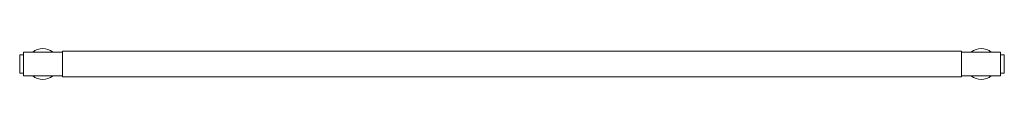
# Paper-space layout '_Front' of a CAD drawing. Header units: millimetres. Extents: x -380 to 380, y -12 to 12.
import ezdxf

# ---------------------------------------------------------------- set-up
doc = ezdxf.new("R2010")
doc.units = ezdxf.units.MM

psp = doc.layouts.new('_Front')

# ---------------------------------------------------------------- linework, layer by layer
at = {"color": 7, "linetype": 'Continuous', "lineweight": 15}
for p, q in [((-347, 9.2), (-377, 9.2)), ((-377, 9.2), (-377, -9.2)), ((347, 10), (-347, 10)), ((-347, 10), (-347, -10)), ((347, 10), (347, -10)), ((377, 9.2), (347, 9.2)), ((377, 9.2), (377, -9.2)), ((-377, 7), (-380, 7)), ((-380, 7), (-380, -7)), ((380, 7), (377, 7)), ((380, 7), (380, -7)), ((-380, -7), (-377, -7)), ((377, -7), (380, -7)), ((-377, -9.2), (-347, -9.2)), ((-347, -10), (347, -10)), ((347, -9.2), (377, -9.2))]:
    psp.add_line(p, q, dxfattribs=at)
for centre, start, end in [((-362.25, 0), 50.05549, 129.94451), ((362.25, 0), 50.05549, 129.94451), ((-362.25, 0), 230.05549, 309.94451), ((362.25, 0), 230.05549, 309.94451)]:
    psp.add_arc(centre, 12, start, end, dxfattribs=at)

doc.saveas('drawing.dxf')
